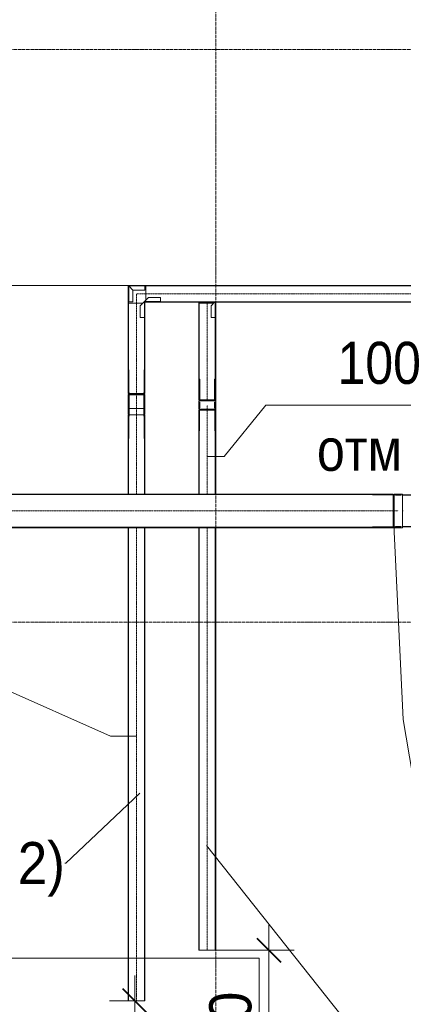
# Model space of a CAD drawing. Header units: millimetres. Extents: x 5617 to 168562, y 7718 to 149254.
# Tile 15 of 76: x 45462 to 47740, y 68529 to 74378. Entities that reach past the tile are written whole.
import ezdxf

# ---------------------------------------------------------------- set-up
doc = ezdxf.new("R2010")
doc.units = ezdxf.units.MM
for name, pattern in [('ADSK_Линия сетки', [25, 20, -2.5, 0, -2.5]), ('Линия сетки', [25, 20, -2.5, 0, -2.5]), ('Осевая', [14, 10, -2, 0, -2])]:
    doc.linetypes.add(name, pattern=pattern)
for name, color, linetype, lineweight in [('Кабельные лотки', 7, 'Continuous', 18), ('Марки кабельных лотков', 7, 'Continuous', 20), ('Опуск', 7, 'Continuous', 18), ('Осевая линия', 7, 'Осевая', 18), ('Оси', 7, 'Continuous', 9), ('Размеры', 7, 'Continuous', 9), ('Размеры-100', 7, 'Continuous', 9), ('Соединительные детали кабельных лотков', 7, 'Continuous', 18), ('Текстовые примечания', 7, 'Continuous', 9)]:
    doc.layers.add(name, color=color, linetype=linetype, lineweight=lineweight)
doc.layers.add('Линии', color=7, linetype='Continuous', lineweight=9, true_color=0x00a600)
doc.styles.add('Arial', font='arial.ttf', dxfattribs={"width": 0.9, "height": 250})
doc.styles.add('Arial_4', font='arial.ttf', dxfattribs={"width": 0.85, "height": 250})
doc.dimstyles.new('Основной_2_5_мм', dxfattribs={"dimscale": 304.8, "dimtxt": 255.06485, "dimasz": 0.463911, "dimexe": 0.492126, "dimexo": 0.492126, "dimgap": 0.098425, "dimtad": 1, "dimdec": 0, "dimdsep": 46, "dimtxsty": 'Arial', "dimblk1": 'OBLIQUE', "dimblk2": 'OBLIQUE', "dimsah": 1, "dimcen": 0.09, "dimdle": 0.492126, "dimazin": 2, "dimtfac": 1, "dimtdec": 4, "dimtix": 1, "dimtmove": 0, "dimatfit": 3, "dimfxl": 1, "dimtvp": 1, "dimtolj": 1, "dimtzin": 0, "dimlwd": 20, "dimlwe": 20, "dimarcsym": 2})

# ---------------------------------------------------------------- blocks, each defined once
blk = doc.blocks.new('OSTEC_CLV - ЛН_ ЛП - ПШСМ - Угол вертикальный - ZS - Цинкование по методу Сендзимира-V20-МКСС_K1_K1_L01__-2_700__Лотки')
at = {"layer": 'Осевая линия'}
for q in [(33458.5, 71460.1), (33463.9, 71460.1)]:
    blk.add_line((33462.9, 71460.1), q, dxfattribs=at)
blk = doc.blocks.new('OSTEC_U - ЛН_ ЛП - ПШСМ - OSTEC_U - ЛН_ ЛП - ПШСМ-V21-МКСС_K1_K1_L01__-2_700__Лотки')
at = {"layer": 'Соединительные детали кабельных лотков', "color": 96, "true_color": 0x008000}
for p, q in [((33458.9, 71366.7), (33587.4, 71366.7)), ((33587.4, 71364.7), (33458.9, 71364.7)), ((33587.4, 71366.7), (33587.4, 71364.7))]:
    blk.add_line(p, q, dxfattribs=at)
blk = doc.blocks.new('OSTEC_U - ЛН_ ЛП - ПШСМ - OSTEC_U - ЛН_ ЛП - ПШСМ-V22-МКСС_K1_K1_L01__-2_700__Лотки')
at = {"layer": 'Соединительные детали кабельных лотков', "color": 96, "true_color": 0x008000}
for p, q in [((33458.9, 71555.6), (33587.4, 71555.6)), ((33587.4, 71553.6), (33458.9, 71553.6)), ((33587.4, 71555.6), (33587.4, 71553.6))]:
    blk.add_line(p, q, dxfattribs=at)
blk = doc.blocks.new('OSTEC_CLV - ЛН_ ЛП - ПШСМ - Угол вертикальный - ZS - Цинкование по методу Сендзимира-V23-МКСС_K1_K1_L01__-2_700__Лотки')
at = {"layer": 'Осевая линия'}
for q in [(33404.6, 71460.1), (33433.9, 71460.1)]:
    blk.add_line((33404.9, 71460.1), q, dxfattribs=at)
blk = doc.blocks.new('OSTEC_U - ЛН_ ЛП - ПШСМ - OSTEC_U - ЛН_ ЛП - ПШСМ-V24-МКСС_K1_K1_L01__-2_700__Лотки')
at = {"layer": 'Соединительные детали кабельных лотков', "color": 96, "true_color": 0x008000}
for p, q in [((33417.4, 71364.7), (33280.4, 71364.7)), ((33280.4, 71364.7), (33420.6, 71364.7)), ((33280.4, 71364.7), (33280.4, 71362.7)), ((33280.4, 71364.7), (33280.4, 71362.7)), ((33420.6, 71362.7), (33403.9, 71362.7)), ((33403.9, 71362.7), (33420.6, 71362.7)), ((33420.6, 71364.7), (33422.4, 71364.7)), ((33420.6, 71364.7), (33420.6, 71362.7)), ((33420.6, 71364.7), (33420.6, 71362.7)), ((33422.4, 71362.7), (33420.6, 71362.7)), ((33420.6, 71362.7), (33422.4, 71362.7)), ((33427.7, 71364.7), (33422.4, 71364.7)), ((33422.4, 71364.7), (33433.9, 71364.7)), ((33422.4, 71364.7), (33422.4, 71362.7)), ((33422.4, 71364.7), (33422.4, 71362.7)), ((33433.9, 71362.7), (33422.4, 71362.7)), ((33422.4, 71362.7), (33433.9, 71362.7)), ((33446.4, 71364.7), (33433.9, 71364.7)), ((33433.9, 71362.7), (33446.4, 71362.7)), ((33446.4, 71362.7), (33446.4, 71364.7))]:
    blk.add_line(p, q, dxfattribs=at)
blk = doc.blocks.new('OSTEC_U - ЛН_ ЛП - ПШСМ - OSTEC_U - ЛН_ ЛП - ПШСМ-V25-МКСС_K1_K1_L01__-2_700__Лотки')
at = {"layer": 'Соединительные детали кабельных лотков', "color": 96, "true_color": 0x008000}
for p, q in [((33280.4, 71557.6), (33280.4, 71555.6)), ((33280.4, 71557.6), (33280.4, 71555.6)), ((33420.6, 71555.6), (33280.4, 71555.6)), ((33280.4, 71555.6), (33417.4, 71555.6)), ((33420.6, 71557.6), (33403.9, 71557.6)), ((33403.9, 71557.6), (33420.6, 71557.6)), ((33422.4, 71557.6), (33420.6, 71557.6)), ((33420.6, 71557.6), (33422.4, 71557.6)), ((33420.6, 71557.6), (33420.6, 71555.6)), ((33420.6, 71557.6), (33420.6, 71555.6)), ((33422.4, 71555.6), (33420.6, 71555.6)), ((33433.9, 71557.6), (33422.4, 71557.6)), ((33422.4, 71557.6), (33433.9, 71557.6)), ((33422.4, 71557.6), (33422.4, 71555.6)), ((33422.4, 71557.6), (33422.4, 71555.6)), ((33433.9, 71555.6), (33422.4, 71555.6)), ((33422.4, 71555.6), (33427.7, 71555.6)), ((33446.4, 71557.6), (33433.9, 71557.6)), ((33433.9, 71555.6), (33446.4, 71555.6)), ((33446.4, 71555.6), (33446.4, 71557.6))]:
    blk.add_line(p, q, dxfattribs=at)
blk = doc.blocks.new('OSTEC_U - ЛН_ ЛП - ПШСМ - OSTEC_U - ЛН_ ЛП - ПШСМ-V26-МКСС_K1_K1_L01__-2_700__Лотки')
at = {"layer": 'Соединительные детали кабельных лотков', "color": 96, "true_color": 0x008000}
for p, q in [((33417.4, 71555.6), (33421.4, 71555.6)), ((33417.4, 71553.6), (33417.4, 71555.6)), ((33421.4, 71553.6), (33417.4, 71553.6)), ((33421.4, 71555.6), (33421.4, 71553.6)), ((33446.4, 71555.6), (33421.4, 71555.6)), ((33421.4, 71553.6), (33421.4, 71555.6)), ((33421.4, 71553.6), (33446.4, 71553.6)), ((33446.4, 71553.6), (33446.4, 71555.6)), ((33446.4, 71555.6), (33450.4, 71555.6)), ((33446.4, 71553.6), (33446.4, 71555.6)), ((33450.4, 71553.6), (33446.4, 71553.6)), ((33450.4, 71553.6), (33450.4, 71555.6))]:
    blk.add_line(p, q, dxfattribs=at)
blk = doc.blocks.new('OSTEC_U - ЛН_ ЛП - ПШСМ - OSTEC_U - ЛН_ ЛП - ПШСМ-V27-МКСС_K1_K1_L01__-2_700__Лотки')
at = {"layer": 'Соединительные детали кабельных лотков', "color": 96, "true_color": 0x008000}
for p, q in [((33417.4, 71366.7), (33421.4, 71366.7)), ((33417.4, 71364.7), (33417.4, 71366.7)), ((33421.4, 71364.7), (33417.4, 71364.7)), ((33421.4, 71366.7), (33421.4, 71364.7)), ((33446.4, 71366.7), (33421.4, 71366.7)), ((33421.4, 71364.7), (33421.4, 71366.7)), ((33421.4, 71364.7), (33446.4, 71364.7)), ((33446.4, 71364.7), (33446.4, 71366.7)), ((33446.4, 71366.7), (33450.4, 71366.7)), ((33446.4, 71364.7), (33446.4, 71366.7)), ((33450.4, 71364.7), (33446.4, 71364.7)), ((33450.4, 71364.7), (33450.4, 71366.7))]:
    blk.add_line(p, q, dxfattribs=at)
blk = doc.blocks.new('OSTEC_CLH - ЛН_ ЛП - СЛУМИ - Угол горизонтальный - ZS - Цинкование по методу Сендзимира-1324870-МКСС_K1_K1_L01__-2_700__Лотки')
at = {"layer": 'Осевая линия'}
for p, q in [((0, 55), (0, 0)), ((-55, 0), (0, 0)), ((-54, 0), (-55, 0))]:
    blk.add_line(p, q, dxfattribs=at)
at = {"layer": 'Соединительные детали кабельных лотков', "color": 96, "true_color": 0x008000}
for p, q in [((-55, 47.5), (-55, 50)), ((-55, 50), (-50, 50)), ((-47.5, 47.5), (-55, 47.5)), ((-55, -47.5), (-55, 38.1)), ((-47.5, 55), (-50, 55)), ((-50, 55), (-50, 50)), ((-47.5, 47.5), (-47.5, 55)), ((47.5, 55), (-38.1, 55)), ((50, 55), (47.5, 55)), ((47.5, 55), (47.5, -47.5)), ((50, -50), (50, 55)), ((-55, -50), (-55, -47.5)), ((47.5, -47.5), (-55, -47.5)), ((50, -50), (-55, -50))]:
    blk.add_line(p, q, dxfattribs=at)
blk = doc.blocks.new('OSTEC_U - ЛН_ ЛП - СЛУМИ - OSTEC_U - ЛН_ ЛП - СЛУМИ-V28-МКСС_K1_K1_L01__-2_700__Лотки')
at = {"layer": 'Соединительные детали кабельных лотков', "color": 96, "true_color": 0x008000}
for p, q in [((-24, 95), (0, 95)), ((-24, 95), (-24, 24)), ((0.9, 95), (0, 95)), ((0, 95), (0, 0)), ((-24, 24), (-95, 24)), ((-95, 0), (-95, 24)), ((0, 0), (-95, 0)), ((-95, 0), (-95, -0.9)), ((-24, 24), (0, 0)), ((0, 0), (-24, 24)), ((0.9, -0.2), (0, 0)), ((0, 0), (0.9, -0.2)), ((0, 0), (0.2, -0.9)), ((0.2, -0.9), (0, 0))]:
    blk.add_line(p, q, dxfattribs=at)
for start, end in [(280.74322, 346.79054), (280.74322, 346.79054), (283.20946, 349.25678), (283.20946, 349.25678)]:
    blk.add_arc((0, 0), 0.9, start, end, dxfattribs=at)
blk = doc.blocks.new('OSTEC_U - ЛН_ ЛП - СЛУМИ - OSTEC_U - ЛН_ ЛП - СЛУМИ-1215245-МКСС_K1_K1_L01__-2_700__Лотки')
at = {"layer": 'Соединительные детали кабельных лотков', "color": 96, "true_color": 0x008000}
for p, q in [((0, 95), (-0.9, 95)), ((0, 0), (0, 95)), ((0, 95), (24, 95)), ((24, 24), (24, 95)), ((-95, 0.9), (-95, 0)), ((0, 0), (24, 24)), ((0, 0), (0.9, 0.2)), ((0.9, 0.2), (0, 0)), ((-95, 0), (0, 0)), ((-95, -24), (-95, 0)), ((-95, -24), (-24, -24)), ((-24, -24), (0, 0)), ((-0.2, -0.9), (0, 0)), ((0, 0), (-0.2, -0.9))]:
    blk.add_line(p, q, dxfattribs=at)
for start, end in [(10.74322, 90), (10.74322, 37.16214), (180, 259.25678), (232.83786, 259.25678)]:
    blk.add_arc((0, 0), 0.9, start, end, dxfattribs=at)
blk = doc.blocks.new('OSTEC_CLV - ЛН_ ЛП - ПШСМ - Угол вертикальный - ZS - Цинкование по методу Сендзимира-1551044-МКСС_K1_K1_L01__-2_700__Лотки')
at = {"layer": 'Осевая линия'}
for p, q in [((31880, 72155.6), (31880, 72155.9)), ((31880, 72155.6), (31880, 72135.1)), ((31880, 72135.1), (31880, 72134.4))]:
    blk.add_line(p, q, dxfattribs=at)
blk = doc.blocks.new('OSTEC_U - ЛН_ ЛП - ПШСМ - OSTEC_U - ЛН_ ЛП - ПШСМ-V29-МКСС_K1_K1_L01__-2_700__Лотки')
at = {"layer": 'Соединительные детали кабельных лотков', "color": 96, "true_color": 0x008000}
for p, q in [((31834.5, 72297.1), (31832.5, 72297.1)), ((31834.5, 72297.1), (31832.5, 72297.1)), ((31834.5, 72163.8), (31834.5, 72297.1)), ((31834.5, 72297.1), (31834.5, 72157)), ((31834.5, 72157), (31832.5, 72157)), ((31834.5, 72157), (31832.5, 72157)), ((31832.5, 72155.1), (31832.5, 72156.3)), ((31832.5, 72156.3), (31832.5, 72155.1)), ((31832.5, 72143.6), (31832.5, 72155.1)), ((31832.5, 72155.1), (31832.5, 72143.6)), ((31834.5, 72155.1), (31832.5, 72155.1)), ((31834.5, 72155.1), (31832.5, 72155.1)), ((31832.5, 72143.6), (31832.5, 72131.1)), ((31832.5, 72131.1), (31834.5, 72131.1)), ((31834.5, 72157), (31834.5, 72155.1)), ((31834.5, 72155.1), (31834.5, 72148.2))]:
    blk.add_line(p, q, dxfattribs=at)
blk = doc.blocks.new('OSTEC_U - ЛН_ ЛП - ПШСМ - OSTEC_U - ЛН_ ЛП - ПШСМ-V30-МКСС_K1_K1_L01__-2_700__Лотки')
at = {"layer": 'Соединительные детали кабельных лотков', "color": 96, "true_color": 0x008000}
for p, q in [((31925.5, 72157), (31925.5, 72297.1)), ((31925.5, 72297.1), (31925.5, 72163.8)), ((31927.5, 72297.1), (31925.5, 72297.1)), ((31927.5, 72297.1), (31925.5, 72297.1)), ((31925.5, 72155.1), (31925.5, 72157)), ((31927.5, 72157), (31925.5, 72157)), ((31927.5, 72157), (31925.5, 72157)), ((31925.5, 72148.2), (31925.5, 72155.1)), ((31927.5, 72155.1), (31925.5, 72155.1)), ((31927.5, 72155.1), (31925.5, 72155.1)), ((31925.5, 72131.1), (31927.5, 72131.1)), ((31927.5, 72155.1), (31927.5, 72156.3)), ((31927.5, 72156.3), (31927.5, 72155.1)), ((31927.5, 72143.6), (31927.5, 72155.1)), ((31927.5, 72155.1), (31927.5, 72143.6)), ((31927.5, 72131.1), (31927.5, 72143.6))]:
    blk.add_line(p, q, dxfattribs=at)
blk = doc.blocks.new('OSTEC_U - ЛН_ ЛП - ПШСМ - OSTEC_U - ЛН_ ЛП - ПШСМ-V31-МКСС_K1_K1_L01__-2_700__Лотки')
at = {"layer": 'Соединительные детали кабельных лотков', "color": 96, "true_color": 0x008000}
for p, q in [((31925.5, 72156.1), (31923.5, 72156.1)), ((31923.5, 72154.4), (31923.5, 72149.8)), ((31923.5, 72023.4), (31923.5, 72122.5)), ((31923.5, 72122.5), (31925.5, 72122.5)), ((31925.5, 72149.8), (31925.5, 72154.4)), ((31925.5, 72122.5), (31925.5, 72023.4)), ((31923.5, 72023.4), (31925.5, 72023.4))]:
    blk.add_line(p, q, dxfattribs=at)
blk = doc.blocks.new('OSTEC_U - ЛН_ ЛП - ПШСМ - OSTEC_U - ЛН_ ЛП - ПШСМ-V32-МКСС_K1_K1_L01__-2_700__Лотки')
at = {"layer": 'Соединительные детали кабельных лотков', "color": 96, "true_color": 0x008000}
for p, q in [((31836.5, 72156.1), (31834.5, 72156.1)), ((31834.5, 72154.4), (31834.5, 72149.8)), ((31834.5, 72023.4), (31834.5, 72122.5)), ((31834.5, 72122.5), (31836.5, 72122.5)), ((31836.5, 72149.8), (31836.5, 72154.4)), ((31836.5, 72122.5), (31836.5, 72023.4)), ((31834.5, 72023.4), (31836.5, 72023.4))]:
    blk.add_line(p, q, dxfattribs=at)
blk = doc.blocks.new('OSTEC_CLH - ЛН_ ЛП - СЛУМИ - Угол горизонтальный - ZS - Цинкование по методу Сендзимира-V36-МКСС_K1_K1_L01__-2_700__Лотки')
at = {"layer": 'Осевая линия'}
blk.add_line((0, 55), (0, 50), dxfattribs=at)
at = {"layer": 'Соединительные детали кабельных лотков', "color": 96, "true_color": 0x008000}
for p, q in [((-47.5, 55), (-50, 55)), ((-50, 55), (-50, 50)), ((-47.5, 50), (-47.5, 55)), ((47.5, 55), (-38.1, 55)), ((50, 55), (47.5, 55)), ((47.5, 55), (47.5, 50)), ((50, 50), (50, 55))]:
    blk.add_line(p, q, dxfattribs=at)
blk = doc.blocks.new('OSTEC_U - ЛН_ ЛП - СЛУМИ - OSTEC_U - ЛН_ ЛП - СЛУМИ-V37-МКСС_K1_K1_L01__-2_700__Лотки')
at = {"layer": 'Соединительные детали кабельных лотков', "color": 96, "true_color": 0x008000}
for p, q in [((0, 95), (-0.9, 95)), ((0, 3.4), (0, 95)), ((0, 95), (24, 95)), ((24, 24), (24, 95)), ((3.4, 3.4), (24, 24))]:
    blk.add_line(p, q, dxfattribs=at)
blk = doc.blocks.new('OSTEC_CLV - ЛН_ ЛП - ПШСМ - Угол вертикальный - ZS - Цинкование по методу Сендзимира-1481697-МКСС_K1_K1_L01__-2_700__Лотки')
at = {"layer": 'Осевая линия'}
for q in [(38901.2, 73074.9), (38906.6, 73074.9)]:
    blk.add_line((38902.2, 73074.9), q, dxfattribs=at)
blk = doc.blocks.new('OSTEC_U - ЛН_ ЛП - ПШСМ - OSTEC_U - ЛН_ ЛП - ПШСМ-V38-МКСС_K1_K1_L01__-2_700__Лотки')
at = {"layer": 'Соединительные детали кабельных лотков', "color": 96, "true_color": 0x008000}
for p, q in [((32252.5, 72072.3), (32252.5, 72105.3)), ((32254.5, 72105.3), (32252.5, 72105.3)), ((32254.5, 72072.3), (32252.5, 72072.3)), ((32254.5, 72105.3), (32254.5, 72095)), ((32254.5, 72082.5), (32254.5, 72072.3))]:
    blk.add_line(p, q, dxfattribs=at)
blk = doc.blocks.new('OSTEC_U - ЛН_ ЛП - ПШСМ - OSTEC_U - ЛН_ ЛП - ПШСМ-V39-МКСС_K1_K1_L01__-2_700__Лотки')
at = {"layer": 'Соединительные детали кабельных лотков', "color": 96, "true_color": 0x008000}
for p, q in [((32345.5, 72095), (32345.5, 72105.3)), ((32347.5, 72105.3), (32345.5, 72105.3)), ((32345.5, 72072.3), (32345.5, 72082.5)), ((32347.5, 72072.3), (32345.5, 72072.3)), ((32347.5, 72105.3), (32347.5, 72072.3))]:
    blk.add_line(p, q, dxfattribs=at)
blk = doc.blocks.new('OSTEC_CLV - ЛН_ ЛП - ПШСМ - Угол вертикальный - ZS - Цинкование по методу Сендзимира-V33-МКСС_K1_K1_L01__-2_700__Лотки')
at = {"layer": 'Осевая линия'}
for q in [(38931.2, 73074.9), (38960.6, 73074.9)]:
    blk.add_line((38960.2, 73074.9), q, dxfattribs=at)
blk = doc.blocks.new('OSTEC_U - ЛН_ ЛП - ПШСМ - OSTEC_U - ЛН_ ЛП - ПШСМ-V40-МКСС_K1_K1_L01__-2_700__Лотки')
at = {"layer": 'Соединительные детали кабельных лотков', "color": 96, "true_color": 0x008000}
for p, q in [((31834.5, 72056.1), (31832.5, 72056.1)), ((31832.5, 72035.1), (31832.5, 72032.1)), ((31832.5, 72032.1), (31832.5, 72035.1)), ((31832.5, 72032.1), (31832.5, 72030.6)), ((31832.5, 72030.6), (31832.5, 72032.1)), ((31834.5, 72032.1), (31832.5, 72032.1)), ((31834.5, 72032.1), (31832.5, 72032.1)), ((31834.5, 72030.2), (31832.5, 72030.2)), ((31834.5, 72030.2), (31832.5, 72030.2)), ((31834.5, 72032.1), (31834.5, 72030.2)), ((31834.5, 72030.2), (31834.5, 71890.1)), ((31834.5, 71890.1), (31834.5, 72023.4)), ((31834.5, 71890.1), (31832.5, 71890.1)), ((31834.5, 71890.1), (31832.5, 71890.1))]:
    blk.add_line(p, q, dxfattribs=at)
blk = doc.blocks.new('OSTEC_U - ЛН_ ЛП - ПШСМ - OSTEC_U - ЛН_ ЛП - ПШСМ-V41-МКСС_K1_K1_L01__-2_700__Лотки')
at = {"layer": 'Соединительные детали кабельных лотков', "color": 96, "true_color": 0x008000}
for p, q in [((31927.5, 72056.1), (31925.5, 72056.1)), ((31925.5, 72030.2), (31925.5, 72032.1)), ((31927.5, 72032.1), (31925.5, 72032.1)), ((31927.5, 72032.1), (31925.5, 72032.1)), ((31925.5, 71890.1), (31925.5, 72030.2)), ((31927.5, 72030.2), (31925.5, 72030.2)), ((31927.5, 72030.2), (31925.5, 72030.2)), ((31925.5, 72023.4), (31925.5, 71890.1)), ((31927.5, 72035.1), (31927.5, 72032.1)), ((31927.5, 72032.1), (31927.5, 72035.1)), ((31927.5, 72032.1), (31927.5, 72030.6)), ((31927.5, 72030.6), (31927.5, 72032.1)), ((31927.5, 71890.1), (31925.5, 71890.1)), ((31927.5, 71890.1), (31925.5, 71890.1))]:
    blk.add_line(p, q, dxfattribs=at)
blk = doc.blocks.new('OSTEC_U - ЛН_ ЛП - ПШСМ - OSTEC_U - ЛН_ ЛП - ПШСМ-V42-МКСС_K1_K1_L01__-2_700__Лотки')
at = {"layer": 'Соединительные детали кабельных лотков', "color": 96, "true_color": 0x008000}
for p, q in [((31923.5, 72140.5), (31923.5, 72163.8)), ((31923.5, 72163.8), (31925.5, 72163.8)), ((31923.5, 72041.4), (31923.5, 72140.5)), ((31923.5, 72140.5), (31925.5, 72140.5)), ((31925.5, 72163.8), (31925.5, 72140.5)), ((31925.5, 72140.5), (31925.5, 72041.4)), ((31923.5, 72041.4), (31925.5, 72041.4)), ((31923.5, 72031.1), (31925.5, 72031.1))]:
    blk.add_line(p, q, dxfattribs=at)
blk = doc.blocks.new('OSTEC_U - ЛН_ ЛП - ПШСМ - OSTEC_U - ЛН_ ЛП - ПШСМ-V43-МКСС_K1_K1_L01__-2_700__Лотки')
at = {"layer": 'Соединительные детали кабельных лотков', "color": 96, "true_color": 0x008000}
for p, q in [((31834.5, 72140.5), (31834.5, 72163.8)), ((31834.5, 72163.8), (31836.5, 72163.8)), ((31834.5, 72041.4), (31834.5, 72140.5)), ((31834.5, 72140.5), (31836.5, 72140.5)), ((31836.5, 72163.8), (31836.5, 72140.5)), ((31836.5, 72140.5), (31836.5, 72041.4)), ((31834.5, 72041.4), (31836.5, 72041.4)), ((31834.5, 72031.1), (31836.5, 72031.1))]:
    blk.add_line(p, q, dxfattribs=at)
blk = doc.blocks.new('DIMBLOCK32-МКСС_K1_K1_L01__-2_700__Лотки')
at = {"layer": 'Размеры-100', "lineweight": 20, "transparency": 16777216}
for p, q in [((46145.9, 67500), (46145.9, 68700)), ((46145.9, 68550), (45995.9, 68550)), ((46145.9, 68550), (46195.9, 68550)), ((46145.9, 67650), (45995.9, 67650)), ((46145.9, 67650), (46195.9, 67650))]:
    blk.add_line(p, q, dxfattribs=at)
at = {"layer": 'Размеры-100', "lineweight": 40, "transparency": 16777216}
for p, q in [((46145.9, 68550), (46075.2, 68620.7)), ((46145.9, 68550), (46216.6, 68479.3)), ((46145.9, 67650), (46075.2, 67720.7)), ((46145.9, 67650), (46216.6, 67579.3))]:
    blk.add_line(p, q, dxfattribs=at)
at = {"layer": 'Размеры-100', "color": 0, "lineweight": 20, "transparency": 16777216, "insert": (45791.3, 67841), "char_height": 250, "width": 621.573, "attachment_point": 1, "rotation": 90, "line_spacing_factor": 0.941778, "style": 'Arial'}
blk.add_mtext('900', dxfattribs=at)
blk = doc.blocks.new('_Oblique')
at = {"color": 0, "linetype": 'ByBlock', "lineweight": -2}
blk.add_line((-0.5, -0.5), (0.5, 0.5), dxfattribs=at)
blk = doc.blocks.new('DIMBLOCK33-МКСС_K1_K1_L01__-2_700__Лотки')
at = {"layer": 'Размеры-100', "lineweight": 20, "transparency": 16777216}
for p, q in [((46942.3, 67500), (46942.3, 69000)), ((46942.3, 68850), (46572.1, 68850)), ((46942.3, 68850), (47092.3, 68850)), ((46942.3, 67650), (46792.3, 67650)), ((46942.3, 67650), (46992.3, 67650))]:
    blk.add_line(p, q, dxfattribs=at)
at = {"layer": 'Размеры-100', "lineweight": 40, "transparency": 16777216}
for p, q in [((46942.3, 68850), (46871.6, 68920.7)), ((46942.3, 68850), (47013, 68779.3)), ((46942.3, 67650), (46871.6, 67720.7)), ((46942.3, 67650), (47013, 67579.3))]:
    blk.add_line(p, q, dxfattribs=at)
at = {"layer": 'Размеры-100', "color": 0, "lineweight": 20, "transparency": 16777216, "insert": (46587.8, 67904.7), "char_height": 250, "width": 828.765, "attachment_point": 1, "rotation": 90, "line_spacing_factor": 0.941778, "style": 'Arial'}
blk.add_mtext('1200', dxfattribs=at)
blk = doc.blocks.new('DIMBLOCK34-МКСС_K1_K1_L01__-2_700__Лотки')
at = {"layer": 'Размеры-100', "lineweight": 20, "transparency": 16777216}
for p, q in [((44219.3, 72649.6), (44219.3, 74350)), ((44219.3, 74200), (44069.3, 74200)), ((44219.3, 74200), (44269.3, 74200)), ((44219.3, 72799.6), (44069.3, 72799.6)), ((44219.3, 72799.6), (46468.7, 72799.6))]:
    blk.add_line(p, q, dxfattribs=at)
at = {"layer": 'Размеры-100', "lineweight": 40, "transparency": 16777216}
for p, q in [((44219.3, 74200), (44148.6, 74270.7)), ((44219.3, 74200), (44290, 74129.3)), ((44219.3, 72799.6), (44148.6, 72870.3)), ((44219.3, 72799.6), (44290, 72728.9))]:
    blk.add_line(p, q, dxfattribs=at)
at = {"layer": 'Размеры-100', "color": 0, "lineweight": 20, "transparency": 16777216, "insert": (43864.8, 73154.5), "char_height": 250, "width": 828.765, "attachment_point": 1, "rotation": 90, "line_spacing_factor": 0.941778, "style": 'Arial'}
blk.add_mtext('1400', dxfattribs=at)
blk = doc.blocks.new('_СС_Марка лотка - 04_Размер _ ADSK_Код лотка _ Отметка низа _полка 25_-1604716-МКСС_K1_K1_L01__-2_700__Лотки')
at = {"layer": 'Марки кабельных лотков'}
blk.add_line((0, 0), (25, 0), dxfattribs=at)

msp = doc.modelspace()

# ---------------------------------------------------------------- linework, layer by layer
at = {"layer": 'Кабельные лотки', "color": 96, "true_color": 0x008000}
for p, q in [((46210.9, 72711.4), (46210.9, 72799.6)), ((46210.9, 72799.6), (51330.2, 72799.6)), ((46210.9, 72797), (51330.2, 72797)), ((46210.9, 72699.6), (46210.9, 72702.1)), ((46210.9, 72702.1), (51330.2, 72702.1)), ((46210.9, 72699.6), (51330.2, 72699.6)), ((46105.9, 72694.6), (46194.1, 72694.6)), ((46105.9, 72694.6), (46105.9, 72156.6)), ((46108.5, 72694.6), (46108.5, 72156.6)), ((46203.4, 72694.6), (46205.9, 72694.6)), ((46203.4, 72694.6), (46203.4, 72156.6)), ((46205.9, 72694.6), (46205.9, 72156.6)), ((46525.9, 72694.6), (46614.1, 72694.6)), ((46525.9, 72694.6), (46525.9, 72118.8)), ((46528.5, 72694.6), (46528.5, 72118.8)), ((46623.4, 72694.6), (46625.9, 72694.6)), ((46623.4, 72694.6), (46623.4, 72118.8)), ((46625.9, 72694.6), (46625.9, 72118.8)), ((46110.5, 72156.6), (46105.9, 72156.6)), ((46110.5, 72152.1), (46105.9, 72152.1)), ((46105.9, 72035.1), (46105.9, 72152.1)), ((46105.9, 72116.7), (46108.5, 72116.7)), ((46108.5, 72150.3), (46110.5, 72150.3)), ((46108.5, 72035.1), (46108.5, 72150.3)), ((46199.4, 72156.6), (46112.5, 72156.6)), ((46199.4, 72152.1), (46112.5, 72152.1)), ((46112.5, 72150.3), (46199.4, 72150.3)), ((46205.9, 72156.6), (46201.4, 72156.6)), ((46205.9, 72152.1), (46201.4, 72152.1)), ((46201.4, 72150.3), (46203.4, 72150.3)), ((46203.4, 72035.1), (46203.4, 72150.3)), ((46203.4, 72116.7), (46205.9, 72116.7)), ((46205.9, 72035.1), (46205.9, 72152.1)), ((46530.5, 72118.8), (46525.9, 72118.8)), ((46619.4, 72118.8), (46532.5, 72118.8)), ((46625.9, 72118.8), (46621.4, 72118.8)), ((46110.5, 72068.7), (46108.5, 72068.7)), ((46199.4, 72068.7), (46112.5, 72068.7)), ((46203.4, 72068.7), (46201.4, 72068.7)), ((46525.9, 72058.8), (46625.9, 72058.8)), ((46525.9, 72058.8), (46525.9, 71560.1)), ((46528.5, 72058.8), (46528.5, 71560.1)), ((46623.4, 72058.8), (46623.4, 71560.1)), ((46625.9, 72058.8), (46625.9, 71560.1)), ((46108.5, 72035.1), (46105.9, 72035.1)), ((46105.9, 72030.6), (46110.5, 72030.6)), ((46105.9, 72030.6), (46105.9, 71560.1)), ((46108.5, 72030.6), (46108.5, 71560.1)), ((46112.5, 72030.6), (46199.4, 72030.6)), ((46201.4, 72030.6), (46205.9, 72030.6)), ((46205.9, 72035.1), (46203.4, 72035.1)), ((46203.4, 72030.6), (46203.4, 71560.1)), ((46205.9, 72030.6), (46205.9, 71560.1)), ((47679.9, 71560.1), (44458.9, 71560.1)), ((47679.9, 71557.6), (44458.9, 71557.6)), ((47679.9, 71560.1), (47679.9, 71360.1)), ((47679.9, 71362.7), (44458.9, 71362.7)), ((47679.9, 71360.1), (44458.9, 71360.1)), ((46105.9, 71360.1), (46105.9, 68550)), ((46108.5, 71360.1), (46108.5, 68550)), ((46203.4, 71360.1), (46203.4, 68550)), ((46205.9, 71360.1), (46205.9, 68550)), ((46525.9, 71360.1), (46525.9, 68850)), ((46528.5, 71360.1), (46528.5, 68850)), ((46623.4, 71360.1), (46623.4, 68850)), ((46625.9, 71360.1), (46625.9, 68850)), ((46625.9, 68850), (46525.9, 68850)), ((46205.9, 68550), (46105.9, 68550))]:
    msp.add_line(p, q, dxfattribs=at)
at = {"layer": 'Линии', "color": 0, "lineweight": 18}
for p, q in [((44381.9, 68803.6), (46883.9, 68803.6)), ((46883.9, 68803.6), (46883.9, 68458.6))]:
    msp.add_line(p, q, dxfattribs=at)
at = {"layer": 'Марки кабельных лотков'}
for p, q in [((46002, 70121.8), (41071.2, 72320.3)), ((46676.1, 71782.9), (46924.5, 72088.7)), ((46575.9, 71782.9), (46676.1, 71782.9)), ((47679.9, 71460.1), (47739.5, 70221.2)), ((47739.5, 70221.2), (48040.8, 68425.7)), ((46155.9, 70121.8), (46002, 70121.8))]:
    msp.add_line(p, q, dxfattribs=at)
at = {"layer": 'Опуск'}
for p, q in [((46525.9, 72113.8), (46625.9, 72113.8)), ((46525.9, 72063.8), (46525.9, 72113.8)), ((46625.9, 72113.8), (46625.9, 72063.8)), ((46625.9, 72063.8), (46525.9, 72063.8)), ((47684.9, 71560.1), (47734.9, 71560.1)), ((47684.9, 71360.1), (47684.9, 71560.1)), ((47734.9, 71560.1), (47734.9, 71360.1)), ((47734.9, 71360.1), (47684.9, 71360.1))]:
    msp.add_line(p, q, dxfattribs=at)
at = {"layer": 'Осевая линия'}
for p, q in [((46210.9, 72749.6), (51330.2, 72749.6)), ((46155.9, 72694.6), (46155.9, 72156.6)), ((46575.9, 72694.6), (46575.9, 72118.8)), ((46155.9, 72052.8), (46155.9, 72134.4)), ((46575.9, 72058.8), (46575.9, 71560.1)), ((46155.9, 72030.6), (46155.9, 71560.1)), ((47679.9, 71460.1), (44458.9, 71460.1)), ((46155.9, 71360.1), (46155.9, 68550)), ((46575.9, 71360.1), (46575.9, 68850))]:
    msp.add_line(p, q, dxfattribs=at)
at = {"layer": 'Оси', "linetype": 'Линия сетки'}
msp.add_line((46625.9, 57451), (46625.9, 77718.9), dxfattribs=at)
at = {"layer": 'Оси', "linetype": 'ADSK_Линия сетки'}
for p, q in [((71875.9, 74200), (25554.5, 74200)), ((71875.9, 70800), (25554.5, 70800))]:
    msp.add_line(p, q, dxfattribs=at)
at = {"layer": 'Текстовые примечания'}
for p, q in [((46175.8, 69783.3), (45737.1, 69368)), ((46572.4, 69471.7), (48042.7, 67619)), ((45737.1, 69368), (45730.9, 69368))]:
    msp.add_line(p, q, dxfattribs=at)

# ---------------------------------------------------------------- block references
at = {"layer": 'Марки кабельных лотков', "xscale": 99.99999999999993, "yscale": 99.99999999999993, "zscale": 99.99999999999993}
msp.add_blockref('_СС_Марка лотка - 04_Размер _ ADSK_Код лотка _ Отметка низа _полка 25_-1604716-МКСС_K1_K1_L01__-2_700__Лотки', (46924.5, 72088.7), dxfattribs=at)
at = {"layer": 'Соединительные детали кабельных лотков'}
for name, p, rotation in [('OSTEC_CLH - ЛН_ ЛП - СЛУМИ - Угол горизонтальный - ZS - Цинкование по методу Сендзимира-1324870-МКСС_K1_K1_L01__-2_700__Лотки', (46155.9, 72749.6), 180), ('OSTEC_CLH - ЛН_ ЛП - СЛУМИ - Угол горизонтальный - ZS - Цинкование по методу Сендзимира-V36-МКСС_K1_K1_L01__-2_700__Лотки', (46575.9, 72749.6), 180), ('OSTEC_CLV - ЛН_ ЛП - ПШСМ - Угол вертикальный - ZS - Цинкование по методу Сендзимира-1481697-МКСС_K1_K1_L01__-2_700__Лотки', (-26498.9, 111020), 270), ('OSTEC_CLV - ЛН_ ЛП - ПШСМ - Угол вертикальный - ZS - Цинкование по методу Сендзимира-V33-МКСС_K1_K1_L01__-2_700__Лотки', (-26498.9, 111020), 270)]:
    msp.add_blockref(name, p, dxfattribs=dict(at, rotation=rotation))
at = {"layer": 'Соединительные детали кабельных лотков', "color": 96, "true_color": 0x008000}
for name, p, rotation in [('OSTEC_U - ЛН_ ЛП - СЛУМИ - OSTEC_U - ЛН_ ЛП - СЛУМИ-V28-МКСС_K1_K1_L01__-2_700__Лотки', (46109.4, 72796.1), 180), ('OSTEC_U - ЛН_ ЛП - СЛУМИ - OSTEC_U - ЛН_ ЛП - СЛУМИ-1215245-МКСС_K1_K1_L01__-2_700__Лотки', (46202.5, 72703), 180), ('OSTEC_U - ЛН_ ЛП - СЛУМИ - OSTEC_U - ЛН_ ЛП - СЛУМИ-V37-МКСС_K1_K1_L01__-2_700__Лотки', (46622.5, 72703), 180), ('OSTEC_U - ЛН_ ЛП - ПШСМ - OSTEC_U - ЛН_ ЛП - ПШСМ-V22-МКСС_K1_K1_L01__-2_700__Лотки', (118086.1, 38654.8), 90), ('OSTEC_U - ЛН_ ЛП - ПШСМ - OSTEC_U - ЛН_ ЛП - ПШСМ-V21-МКСС_K1_K1_L01__-2_700__Лотки', (117986.1, 38654.8), 90), ('OSTEC_U - ЛН_ ЛП - ПШСМ - OSTEC_U - ЛН_ ЛП - ПШСМ-V25-МКСС_K1_K1_L01__-2_700__Лотки', (118086.1, 38654.8), 90.0000000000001), ('OSTEC_U - ЛН_ ЛП - ПШСМ - OSTEC_U - ЛН_ ЛП - ПШСМ-V26-МКСС_K1_K1_L01__-2_700__Лотки', (118086.1, 38654.8), 90), ('OSTEC_U - ЛН_ ЛП - ПШСМ - OSTEC_U - ЛН_ ЛП - ПШСМ-V27-МКСС_K1_K1_L01__-2_700__Лотки', (117986.1, 38654.8), 90), ('OSTEC_U - ЛН_ ЛП - ПШСМ - OSTEC_U - ЛН_ ЛП - ПШСМ-V24-МКСС_K1_K1_L01__-2_700__Лотки', (117986.1, 38654.8), 90)]:
    msp.add_blockref(name, p, dxfattribs=dict(at, rotation=rotation))
for name in ['OSTEC_U - ЛН_ ЛП - ПШСМ - OSTEC_U - ЛН_ ЛП - ПШСМ-V29-МКСС_K1_K1_L01__-2_700__Лотки', 'OSTEC_U - ЛН_ ЛП - ПШСМ - OSTEC_U - ЛН_ ЛП - ПШСМ-V30-МКСС_K1_K1_L01__-2_700__Лотки', 'OSTEC_U - ЛН_ ЛП - ПШСМ - OSTEC_U - ЛН_ ЛП - ПШСМ-V43-МКСС_K1_K1_L01__-2_700__Лотки', 'OSTEC_U - ЛН_ ЛП - ПШСМ - OSTEC_U - ЛН_ ЛП - ПШСМ-V32-МКСС_K1_K1_L01__-2_700__Лотки', 'OSTEC_U - ЛН_ ЛП - ПШСМ - OSTEC_U - ЛН_ ЛП - ПШСМ-V42-МКСС_K1_K1_L01__-2_700__Лотки', 'OSTEC_U - ЛН_ ЛП - ПШСМ - OSTEC_U - ЛН_ ЛП - ПШСМ-V31-МКСС_K1_K1_L01__-2_700__Лотки', 'OSTEC_U - ЛН_ ЛП - ПШСМ - OSTEC_U - ЛН_ ЛП - ПШСМ-V40-МКСС_K1_K1_L01__-2_700__Лотки', 'OSTEC_U - ЛН_ ЛП - ПШСМ - OSTEC_U - ЛН_ ЛП - ПШСМ-V41-МКСС_K1_K1_L01__-2_700__Лотки', 'OSTEC_U - ЛН_ ЛП - ПШСМ - OSTEC_U - ЛН_ ЛП - ПШСМ-V38-МКСС_K1_K1_L01__-2_700__Лотки', 'OSTEC_U - ЛН_ ЛП - ПШСМ - OSTEC_U - ЛН_ ЛП - ПШСМ-V39-МКСС_K1_K1_L01__-2_700__Лотки', 'OSTEC_U - ЛН_ ЛП - ПШСМ - OSTEC_U - ЛН_ ЛП - ПШСМ-V25-МКСС_K1_K1_L01__-2_700__Лотки', 'OSTEC_U - ЛН_ ЛП - ПШСМ - OSTEC_U - ЛН_ ЛП - ПШСМ-V26-МКСС_K1_K1_L01__-2_700__Лотки', 'OSTEC_U - ЛН_ ЛП - ПШСМ - OSTEC_U - ЛН_ ЛП - ПШСМ-V22-МКСС_K1_K1_L01__-2_700__Лотки', 'OSTEC_U - ЛН_ ЛП - ПШСМ - OSTEC_U - ЛН_ ЛП - ПШСМ-V24-МКСС_K1_K1_L01__-2_700__Лотки', 'OSTEC_U - ЛН_ ЛП - ПШСМ - OSTEC_U - ЛН_ ЛП - ПШСМ-V27-МКСС_K1_K1_L01__-2_700__Лотки', 'OSTEC_U - ЛН_ ЛП - ПШСМ - OSTEC_U - ЛН_ ЛП - ПШСМ-V21-МКСС_K1_K1_L01__-2_700__Лотки']:
    msp.add_blockref(name, (14275.9, 0), dxfattribs=at)
at = {"layer": 'Соединительные детали кабельных лотков'}
for name in ['OSTEC_CLV - ЛН_ ЛП - ПШСМ - Угол вертикальный - ZS - Цинкование по методу Сендзимира-1551044-МКСС_K1_K1_L01__-2_700__Лотки', 'OSTEC_CLV - ЛН_ ЛП - ПШСМ - Угол вертикальный - ZS - Цинкование по методу Сендзимира-V23-МКСС_K1_K1_L01__-2_700__Лотки', 'OSTEC_CLV - ЛН_ ЛП - ПШСМ - Угол вертикальный - ZS - Цинкование по методу Сендзимира-V20-МКСС_K1_K1_L01__-2_700__Лотки']:
    msp.add_blockref(name, (14275.9, 0), dxfattribs=at)
at = {"layer": 'Соединительные детали кабельных лотков', "extrusion": (0, 0, -1), "rotation": 180}
msp.add_blockref('OSTEC_CLV - ЛН_ ЛП - ПШСМ - Угол вертикальный - ZS - Цинкование по методу Сендзимира-1551044-МКСС_K1_K1_L01__-2_700__Лотки', (-14275.9, 144187.2), dxfattribs=at)

# ---------------------------------------------------------------- texts
at = {"layer": 'Марки кабельных лотков', "lineweight": 9, "char_height": 250, "attachment_point": 1, "style": 'Arial_4'}
for s, insert, width in [('100', (47349.4, 72464.4), 592.848), ('отм', (47227.3, 71948), 606.477)]:
    msp.add_mtext(s, dxfattribs=dict(at, insert=insert, width=width))
at = {"layer": 'Текстовые примечания', "insert": (45451.1, 69493), "char_height": 250, "width": 339.114, "attachment_point": 1, "style": 'Arial'}
msp.add_mtext('2)', dxfattribs=at)

# ---------------------------------------------------------------- dimensions: what is measured, and where the dimension line sits
at = {"layer": 'Размеры', "lineweight": 20}
for base, p1, p2, override, picture, middle in [((44219.3, 74200), (46618.7, 72799.6), (44119.3, 74200), {"dimpost": '<>', "dimfxl": 2864.956361}, 'DIMBLOCK34-МКСС_K1_K1_L01__-2_700__Лотки', (44061.7, 73499.8)), ((46942.3, 68850), (46842.3, 67650), (46422.1, 68850), {"dimpost": '<>', "dimfxl": 1271.464909}, 'DIMBLOCK33-МКСС_K1_K1_L01__-2_700__Лотки', (46784.7, 68250)), ((46145.9, 68550), (46045.9, 67650), (46045.9, 68550), {"dimpost": '<>', "dimfxl": 900}, 'DIMBLOCK32-МКСС_K1_K1_L01__-2_700__Лотки', (45988.2, 68100))]:
    dim = msp.add_linear_dim(base=base, p1=p1, p2=p2, angle=90, dimstyle='Основной_2_5_мм', override=override, dxfattribs=at)
    dim.commit()
    dim.dimension.update_dxf_attribs({"geometry": picture, "text_midpoint": middle})

doc.saveas('drawing.dxf')
